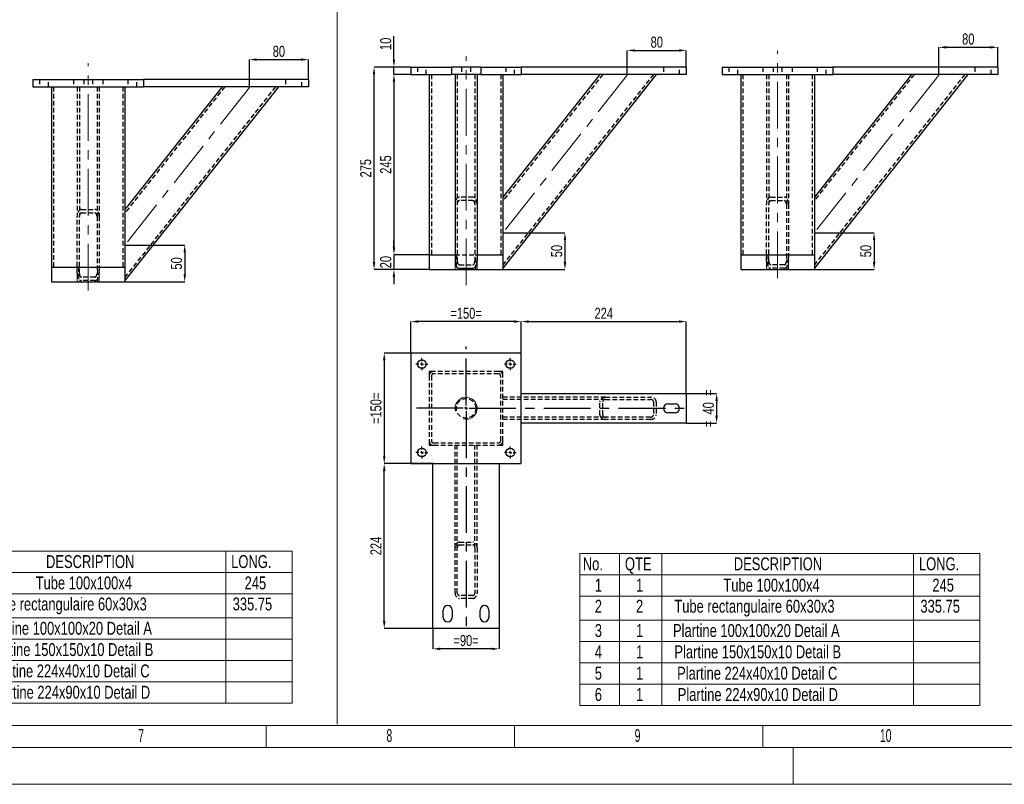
# Model space of a CAD drawing. Header units: millimetres. Extents: x 0 to 841, y 0 to 594.
# Tile 8 of 14: x 421 to 688, y 0 to 208. Entities that reach past the tile are written whole.
import ezdxf

# ---------------------------------------------------------------- set-up
doc = ezdxf.new("R2010")
doc.units = ezdxf.units.MM
doc.header["$PDSIZE"] = -1
doc.linetypes.add('CENTERX2', pattern=[20.32, 12.7, -2.54, 2.54, -2.54])
doc.linetypes.add('HIDDEN', pattern=[1.905, 1.27, -0.635])
for name, color, linetype in [('COTES', 1, 'Continuous'), ('NOTES', 6, 'Continuous'), ('TRAIT-MIXTES', 3, 'CENTERX2'), ('TRAIT-TIRET', 2, 'HIDDEN')]:
    doc.layers.add(name, color=color, linetype=linetype)
doc.layers.add('TRAIT-FORT', color=4, linetype='Continuous', lineweight=25)
doc.styles.add('SLDTEXTSTYLE0', font='TXT', dxfattribs={"width": 0.75})
doc.styles.add('SLDTEXTSTYLE1', font='TXT', dxfattribs={"width": 0.605})
doc.dimstyles.new('SLDDIMSTYLE0', dxfattribs={"dimtxt": 3, "dimasz": 2, "dimexe": 0, "dimexo": 0.0625, "dimgap": 0.75, "dimtad": 1, "dimlfac": 5, "dimrnd": 1e-09, "dimzin": 12, "dimdsep": 46, "dimtxsty": 'SLDTEXTSTYLE0', "dimsah": 1, "dimcen": 0.09, "dimadec": 0, "dimazin": 3, "dimtfac": 1, "dimtofl": 0, "dimtmove": 0, "dimatfit": 3, "dimfxl": 1, "dimfrac": 2, "dimtolj": 1, "dimtzin": 12, "dimarcsym": 0})
doc.dimstyles.new('SLDDIMSTYLE1', dxfattribs={"dimtxt": 3, "dimasz": 2, "dimexe": 0, "dimexo": 0.0625, "dimgap": 0.75, "dimtad": 1, "dimlfac": 5, "dimrnd": 1e-09, "dimzin": 12, "dimdsep": 46, "dimtxsty": 'SLDTEXTSTYLE0', "dimsah": 1, "dimcen": 0.09, "dimadec": 0, "dimazin": 3, "dimtfac": 1, "dimtmove": 0, "dimatfit": 0, "dimfxl": 1, "dimfrac": 2, "dimtolj": 1, "dimtzin": 12, "dimarcsym": 0})

# ---------------------------------------------------------------- blocks, each defined once
blk = doc.blocks.new('SW_TABLEANNOTATION_4')
at = {"color": 0, "linetype": 'Continuous', "lineweight": 18}
for p, q in [((0, 0), (0, -41.29)), ((108.68, 0), (0, 0)), ((10.8, 0), (10.8, -5.79)), ((22.36, 0), (22.36, -5.79)), ((90.65, 0), (90.65, -5.79)), ((108.68, -41.29), (108.68, 0)), ((0, -5.79), (108.68, -5.79)), ((10.8, -5.79), (10.8, -41.29)), ((22.36, -5.79), (22.36, -41.29)), ((90.65, -5.79), (90.65, -41.29)), ((0, -11.59), (108.68, -11.59)), ((0, -18.11), (108.68, -18.11)), ((0, -23.91), (108.68, -23.91)), ((0, -29.7), (108.68, -29.7)), ((0, -35.49), (108.68, -35.49)), ((0, -41.29), (108.68, -41.29))]:
    blk.add_line(p, q, dxfattribs=at)
at = {"color": 0, "linetype": 'Continuous', "lineweight": 18, "char_height": 3.5, "attachment_point": 1, "style": 'SLDTEXTSTYLE0'}
for s, insert in [('No.', (0.85, -1.09)), ('QTE', (12.3, -1.09)), ('DESCRIPTION', (41.86, -1.09)), ('LONG.', (92.15, -1.09)), ('1', (4.11, -6.88)), ('1', (15.29, -6.88)), ('Tube 100x100x4', (39.04, -6.88)), ('245', (95.79, -6.88)), ('2', (4.11, -12.6)), ('2', (15.29, -12.6)), ('Tube rectangulaire 60x30x3', (25.71, -12.6)), ('335.75', (92.55, -12.6)), ('3', (4.11, -19.2)), ('1', (15.29, -19.2)), ('Plartine 100x100x20 Detail A', (25.35, -19.2)), ('4', (4.11, -24.99)), ('1', (15.29, -24.99)), ('Plartine 150x150x10 Detail B', (25.73, -24.99)), ('5', (4.11, -30.79)), ('1', (15.29, -30.79)), ('Plartine 224x40x10 Detail C', (26.47, -30.79)), ('6', (4.11, -36.58)), ('1', (15.29, -36.58)), ('Plartine 224x90x10 Detail D', (26.63, -36.58))]:
    blk.add_mtext(s, dxfattribs=dict(at, insert=insert))
blk = doc.blocks.new('SW_TABLEANNOTATION_6')
at = {"color": 0, "linetype": 'Continuous', "lineweight": 18}
for p, q in [((0, 0), (0, -41.29)), ((108.68, 0), (0, 0)), ((10.8, 0), (10.8, -5.79)), ((22.36, 0), (22.36, -5.79)), ((90.65, 0), (90.65, -5.79)), ((108.68, -41.29), (108.68, 0)), ((0, -5.79), (108.68, -5.79)), ((10.8, -5.79), (10.8, -41.29)), ((22.36, -5.79), (22.36, -41.29)), ((90.65, -5.79), (90.65, -41.29)), ((0, -11.59), (108.68, -11.59)), ((0, -18.11), (108.68, -18.11)), ((0, -23.91), (108.68, -23.91)), ((0, -29.7), (108.68, -29.7)), ((0, -35.49), (108.68, -35.49)), ((0, -41.29), (108.68, -41.29))]:
    blk.add_line(p, q, dxfattribs=at)
at = {"color": 0, "linetype": 'Continuous', "lineweight": 18, "char_height": 3.5, "attachment_point": 1, "style": 'SLDTEXTSTYLE0'}
for s, insert in [('No.', (0.85, -1.09)), ('QTE', (12.3, -1.09)), ('DESCRIPTION', (41.86, -1.09)), ('LONG.', (92.15, -1.09)), ('1', (4.11, -6.88)), ('1', (15.29, -6.88)), ('Tube 100x100x4', (39.04, -6.88)), ('245', (95.79, -6.88)), ('2', (4.11, -12.6)), ('2', (15.29, -12.6)), ('Tube rectangulaire 60x30x3', (25.71, -12.6)), ('335.75', (92.55, -12.6)), ('3', (4.11, -19.2)), ('1', (15.29, -19.2)), ('Plartine 100x100x20 Detail A', (25.35, -19.2)), ('4', (4.11, -24.99)), ('1', (15.29, -24.99)), ('Plartine 150x150x10 Detail B', (25.73, -24.99)), ('5', (4.11, -30.79)), ('1', (15.29, -30.79)), ('Plartine 224x40x10 Detail C', (26.47, -30.79)), ('6', (4.11, -36.58)), ('1', (15.29, -36.58)), ('Plartine 224x90x10 Detail D', (26.63, -36.58))]:
    blk.add_mtext(s, dxfattribs=dict(at, insert=insert))
blk = doc.blocks.new('_D_65')
at = {"layer": 'COTES', "color": 0, "lineweight": -2, "transparency": 16777216}
for p, q in [((527.13, 117.08), (519.96, 117.08)), ((519.96, 115.08), (519.96, 89.08)), ((527.13, 87.08), (519.96, 87.08))]:
    blk.add_line(p, q, dxfattribs=at)
at = {"layer": 'COTES', "color": 0, "transparency": 16777216}
for points in [[(519.63, 115.08), (520.3, 115.08), (519.96, 117.08)], [(519.63, 89.08), (520.3, 89.08), (519.96, 87.08)]]:
    blk.add_solid(points, dxfattribs=at)
at = {"layer": 'Defpoints', "color": 0, "transparency": 16777216}
for p in [(527.19, 117.08), (519.96, 87.08), (527.19, 87.08)]:
    blk.add_point(p, dxfattribs=at)
at = {"layer": 'COTES', "color": 0, "transparency": 16777216, "insert": (516.21, 102.08), "char_height": 3, "attachment_point": 2, "rotation": 90, "style": 'SLDTEXTSTYLE0'}
blk.add_mtext('\\A1;=150=', dxfattribs=at)
blk = doc.blocks.new('_D_66')
at = {"layer": 'COTES', "color": 0, "lineweight": -2, "transparency": 16777216}
for p, q in [((533.13, 87.08), (519.96, 87.08)), ((519.96, 44.28), (519.96, 85.08)), ((533.13, 42.28), (519.96, 42.28))]:
    blk.add_line(p, q, dxfattribs=at)
at = {"layer": 'COTES', "color": 0, "transparency": 16777216}
for points in [[(519.63, 85.08), (520.3, 85.08), (519.96, 87.08)], [(519.63, 44.28), (520.3, 44.28), (519.96, 42.28)]]:
    blk.add_solid(points, dxfattribs=at)
at = {"layer": 'Defpoints', "color": 0, "transparency": 16777216}
for p in [(519.96, 87.08), (533.19, 87.08), (533.19, 42.28)]:
    blk.add_point(p, dxfattribs=at)
at = {"layer": 'COTES', "color": 0, "transparency": 16777216, "insert": (516.21, 64.68), "char_height": 3, "attachment_point": 2, "rotation": 90, "style": 'SLDTEXTSTYLE0'}
blk.add_mtext('\\A1;224', dxfattribs=at)
blk = doc.blocks.new('_D_67')
at = {"layer": 'COTES', "color": 0, "lineweight": -2, "transparency": 16777216}
for p, q in [((527.19, 117.14), (527.19, 125.64)), ((555.19, 125.64), (529.19, 125.64)), ((557.19, 117.14), (557.19, 125.64))]:
    blk.add_line(p, q, dxfattribs=at)
at = {"layer": 'COTES', "color": 0, "transparency": 16777216}
for points in [[(529.19, 125.98), (529.19, 125.31), (527.19, 125.64)], [(555.19, 125.98), (555.19, 125.31), (557.19, 125.64)]]:
    blk.add_solid(points, dxfattribs=at)
at = {"layer": 'Defpoints', "color": 0, "transparency": 16777216}
for p in [(527.19, 125.64), (527.19, 117.08), (557.19, 117.08)]:
    blk.add_point(p, dxfattribs=at)
at = {"layer": 'COTES', "color": 0, "transparency": 16777216, "insert": (542.19, 129.39), "char_height": 3, "attachment_point": 2, "style": 'SLDTEXTSTYLE0'}
blk.add_mtext('\\A1;=150=', dxfattribs=at)
blk = doc.blocks.new('_D_68')
at = {"layer": 'COTES', "color": 0, "lineweight": -2, "transparency": 16777216}
for p, q in [((557.19, 106.14), (557.19, 125.64)), ((559.19, 125.64), (599.99, 125.64)), ((601.99, 106.14), (601.99, 125.64))]:
    blk.add_line(p, q, dxfattribs=at)
at = {"layer": 'COTES', "color": 0, "transparency": 16777216}
for points in [[(559.19, 125.98), (559.19, 125.31), (557.19, 125.64)], [(599.99, 125.98), (599.99, 125.31), (601.99, 125.64)]]:
    blk.add_solid(points, dxfattribs=at)
at = {"layer": 'Defpoints', "color": 0, "transparency": 16777216}
for p in [(601.99, 125.64), (557.19, 106.08), (601.99, 106.08)]:
    blk.add_point(p, dxfattribs=at)
at = {"layer": 'COTES', "color": 0, "transparency": 16777216, "insert": (579.59, 129.39), "char_height": 3, "attachment_point": 2, "style": 'SLDTEXTSTYLE0'}
blk.add_mtext('\\A1;224', dxfattribs=at)
blk = doc.blocks.new('_D_69')
at = {"layer": 'COTES', "color": 0, "lineweight": -2, "transparency": 16777216}
for p, q in [((602.05, 106.08), (610.24, 106.08)), ((610.24, 104.08), (610.24, 100.08)), ((602.05, 98.08), (610.24, 98.08))]:
    blk.add_line(p, q, dxfattribs=at)
at = {"layer": 'COTES', "color": 0, "transparency": 16777216}
for points in [[(609.91, 104.08), (610.58, 104.08), (610.24, 106.08)], [(609.91, 100.08), (610.58, 100.08), (610.24, 98.08)]]:
    blk.add_solid(points, dxfattribs=at)
at = {"layer": 'Defpoints', "color": 0, "transparency": 16777216}
for p in [(601.99, 106.08), (601.99, 98.08), (610.24, 98.08)]:
    blk.add_point(p, dxfattribs=at)
at = {"layer": 'COTES', "color": 0, "transparency": 16777216, "insert": (606.49, 102.08), "char_height": 3, "attachment_point": 2, "rotation": 90, "style": 'SLDTEXTSTYLE0'}
blk.add_mtext('\\A1;=  40  =', dxfattribs=at)
blk = doc.blocks.new('_D_70')
at = {"layer": 'COTES', "color": 0, "lineweight": -2, "transparency": 16777216}
for p, q in [((533.19, 42.22), (533.19, 36.74)), ((551.19, 42.22), (551.19, 36.74)), ((549.19, 36.74), (535.19, 36.74))]:
    blk.add_line(p, q, dxfattribs=at)
at = {"layer": 'COTES', "color": 0, "transparency": 16777216}
for points in [[(535.19, 37.07), (535.19, 36.4), (533.19, 36.74)], [(549.19, 37.07), (549.19, 36.4), (551.19, 36.74)]]:
    blk.add_solid(points, dxfattribs=at)
at = {"layer": 'Defpoints', "color": 0, "transparency": 16777216}
for p in [(533.19, 42.28), (551.19, 42.28), (533.19, 36.74)]:
    blk.add_point(p, dxfattribs=at)
at = {"layer": 'COTES', "color": 0, "transparency": 16777216, "insert": (542.19, 40.49), "char_height": 3, "attachment_point": 2, "style": 'SLDTEXTSTYLE0'}
blk.add_mtext('\\A1;=90=', dxfattribs=at)
blk = doc.blocks.new('SW_CENTERMARKSYMBOL_67')
at = {"layer": 'TRAIT-MIXTES', "color": 0}
for p, q in [((0, 0.8), (0, 16.81)), ((-0.8, 0), (-15.51, 0)), ((0, 0), (-0.4, 0)), ((0, 0), (0, 0.4)), ((0, 0), (0, -0.4)), ((0, 0), (0.4, 0)), ((0.8, 0), (60.91, 0)), ((0, -0.8), (0, -61.98))]:
    blk.add_line(p, q, dxfattribs=at)
blk = doc.blocks.new('SW_CENTERMARKSYMBOL_68')
at = {"layer": 'TRAIT-MIXTES', "color": 0}
for p, q in [((-0.8, 0), (-1.6, 0)), ((0, 0), (-0.4, 0)), ((0, 0.8), (0, 1.6)), ((0, 0), (0, 0.4)), ((0, 0), (0, -0.4)), ((0, 0), (0.4, 0)), ((0.8, 0), (1.6, 0)), ((0, -0.8), (0, -1.6))]:
    blk.add_line(p, q, dxfattribs=at)
blk = doc.blocks.new('SW_CENTERMARKSYMBOL_69')
at = {"layer": 'TRAIT-MIXTES', "color": 0}
for p, q in [((-0.8, 0), (-1.6, 0)), ((0, 0), (-0.4, 0)), ((0, 0.8), (0, 1.6)), ((0, 0), (0, 0.4)), ((0, 0), (0, -0.4)), ((0, 0), (0.4, 0)), ((0.8, 0), (1.6, 0)), ((0, -0.8), (0, -1.6))]:
    blk.add_line(p, q, dxfattribs=at)
blk = doc.blocks.new('SW_CENTERMARKSYMBOL_70')
at = {"layer": 'TRAIT-MIXTES', "color": 0}
for p, q in [((-0.8, 0), (-1.6, 0)), ((0, 0), (-0.4, 0)), ((0, 0.8), (0, 1.6)), ((0, 0), (0, 0.4)), ((0, 0), (0, -0.4)), ((0, 0), (0.4, 0)), ((0.8, 0), (1.6, 0)), ((0, -0.8), (0, -1.6))]:
    blk.add_line(p, q, dxfattribs=at)
blk = doc.blocks.new('SW_CENTERMARKSYMBOL_71')
at = {"layer": 'TRAIT-MIXTES', "color": 0}
for p, q in [((-0.8, 0), (-1.6, 0)), ((0, 0), (-0.4, 0)), ((0, 0.8), (0, 1.6)), ((0, 0), (0, 0.4)), ((0, 0), (0, -0.4)), ((0, 0), (0.4, 0)), ((0.8, 0), (1.6, 0)), ((0, -0.8), (0, -1.6))]:
    blk.add_line(p, q, dxfattribs=at)
blk = doc.blocks.new('_D_106')
at = {"layer": 'COTES', "color": 0, "lineweight": -2, "transparency": 16777216}
for p, q in [((449.62, 146.44), (465.78, 146.44)), ((465.78, 144.44), (465.78, 138.44)), ((449.62, 136.44), (465.78, 136.44))]:
    blk.add_line(p, q, dxfattribs=at)
at = {"layer": 'COTES', "color": 0, "transparency": 16777216}
for points in [[(465.45, 144.44), (466.11, 144.44), (465.78, 146.44)], [(465.45, 138.44), (466.11, 138.44), (465.78, 136.44)]]:
    blk.add_solid(points, dxfattribs=at)
at = {"layer": 'Defpoints', "color": 0, "transparency": 16777216}
for p in [(449.55, 146.44), (449.55, 136.44), (465.78, 136.44)]:
    blk.add_point(p, dxfattribs=at)
at = {"layer": 'COTES', "color": 0, "transparency": 16777216, "insert": (462.03, 141.44), "char_height": 3, "attachment_point": 2, "rotation": 90, "style": 'SLDTEXTSTYLE0'}
blk.add_mtext('\\A1;50', dxfattribs=at)
blk = doc.blocks.new('_D_107')
at = {"layer": 'COTES', "color": 0, "lineweight": -2, "transparency": 16777216}
for p, q in [((483.35, 189.25), (483.35, 196.8)), ((485.35, 196.8), (497.35, 196.8)), ((499.35, 191.5), (499.35, 196.8))]:
    blk.add_line(p, q, dxfattribs=at)
at = {"layer": 'COTES', "color": 0, "transparency": 16777216}
for points in [[(485.35, 197.13), (485.35, 196.47), (483.35, 196.8)], [(497.35, 197.13), (497.35, 196.47), (499.35, 196.8)]]:
    blk.add_solid(points, dxfattribs=at)
at = {"layer": 'Defpoints', "color": 0, "transparency": 16777216}
for p in [(499.35, 196.8), (499.35, 191.44), (483.35, 189.19)]:
    blk.add_point(p, dxfattribs=at)
at = {"layer": 'COTES', "color": 0, "transparency": 16777216, "insert": (491.35, 200.55), "char_height": 3, "attachment_point": 2, "style": 'SLDTEXTSTYLE0'}
blk.add_mtext('\\A1;80', dxfattribs=at)
blk = doc.blocks.new('_D_108')
at = {"layer": 'COTES', "color": 0, "lineweight": -2, "transparency": 16777216}
for p, q in [((552.25, 149.79), (569.05, 149.79)), ((569.05, 147.79), (569.05, 141.79)), ((552.25, 139.79), (569.05, 139.79))]:
    blk.add_line(p, q, dxfattribs=at)
at = {"layer": 'COTES', "color": 0, "transparency": 16777216}
for points in [[(568.71, 147.79), (569.38, 147.79), (569.05, 149.79)], [(568.71, 141.79), (569.38, 141.79), (569.05, 139.79)]]:
    blk.add_solid(points, dxfattribs=at)
at = {"layer": 'Defpoints', "color": 0, "transparency": 16777216}
for p in [(552.19, 149.79), (552.19, 139.79), (569.05, 139.79)]:
    blk.add_point(p, dxfattribs=at)
at = {"layer": 'COTES', "color": 0, "transparency": 16777216, "insert": (565.3, 144.79), "char_height": 3, "attachment_point": 2, "rotation": 90, "style": 'SLDTEXTSTYLE0'}
blk.add_mtext('\\A1;50', dxfattribs=at)
blk = doc.blocks.new('_D_109')
at = {"layer": 'COTES', "color": 0, "lineweight": -2, "transparency": 16777216}
for p, q in [((585.99, 192.6), (585.99, 199.3)), ((587.99, 199.3), (599.99, 199.3)), ((601.99, 194.85), (601.99, 199.3))]:
    blk.add_line(p, q, dxfattribs=at)
at = {"layer": 'COTES', "color": 0, "transparency": 16777216}
for points in [[(587.99, 199.63), (587.99, 198.97), (585.99, 199.3)], [(599.99, 199.63), (599.99, 198.97), (601.99, 199.3)]]:
    blk.add_solid(points, dxfattribs=at)
at = {"layer": 'Defpoints', "color": 0, "transparency": 16777216}
for p in [(601.99, 199.3), (601.99, 194.79), (585.99, 192.54)]:
    blk.add_point(p, dxfattribs=at)
at = {"layer": 'COTES', "color": 0, "transparency": 16777216, "insert": (593.99, 203.05), "char_height": 3, "attachment_point": 2, "style": 'SLDTEXTSTYLE0'}
blk.add_mtext('\\A1;80', dxfattribs=at)
blk = doc.blocks.new('_D_110')
at = {"layer": 'COTES', "color": 0, "lineweight": -2, "transparency": 16777216}
for p, q in [((527.13, 194.79), (517.19, 194.79)), ((517.19, 141.79), (517.19, 192.79)), ((532.13, 139.79), (517.19, 139.79))]:
    blk.add_line(p, q, dxfattribs=at)
at = {"layer": 'COTES', "color": 0, "transparency": 16777216}
for points in [[(516.86, 192.79), (517.52, 192.79), (517.19, 194.79)], [(516.86, 141.79), (517.52, 141.79), (517.19, 139.79)]]:
    blk.add_solid(points, dxfattribs=at)
at = {"layer": 'Defpoints', "color": 0, "transparency": 16777216}
for p in [(517.19, 194.79), (527.19, 194.79), (532.19, 139.79)]:
    blk.add_point(p, dxfattribs=at)
at = {"layer": 'COTES', "color": 0, "transparency": 16777216, "insert": (513.44, 167.29), "char_height": 3, "attachment_point": 2, "rotation": 90, "style": 'SLDTEXTSTYLE0'}
blk.add_mtext('\\A1;275', dxfattribs=at)
blk = doc.blocks.new('_D_111')
at = {"layer": 'COTES', "color": 0, "lineweight": -2, "transparency": 16777216}
for p, q in [((522.6, 145.79), (522.6, 147.79)), ((532.13, 143.79), (522.6, 143.79)), ((522.6, 143.79), (522.6, 139.79)), ((532.13, 139.79), (522.6, 139.79)), ((522.6, 137.79), (522.6, 135.79))]:
    blk.add_line(p, q, dxfattribs=at)
at = {"layer": 'COTES', "color": 0, "transparency": 16777216}
for points in [[(522.27, 145.79), (522.93, 145.79), (522.6, 143.79)], [(522.27, 137.79), (522.93, 137.79), (522.6, 139.79)]]:
    blk.add_solid(points, dxfattribs=at)
at = {"layer": 'Defpoints', "color": 0, "transparency": 16777216}
for p in [(532.19, 143.79), (522.6, 139.79), (532.19, 139.79)]:
    blk.add_point(p, dxfattribs=at)
at = {"layer": 'COTES', "color": 0, "transparency": 16777216, "insert": (518.85, 141.79), "char_height": 3, "attachment_point": 2, "rotation": 90, "style": 'SLDTEXTSTYLE0'}
blk.add_mtext('\\A1;20', dxfattribs=at)
blk = doc.blocks.new('_D_112')
at = {"layer": 'COTES', "color": 0, "lineweight": -2, "transparency": 16777216}
for p, q in [((527.13, 192.79), (522.6, 192.79)), ((522.6, 190.79), (522.6, 145.79)), ((532.13, 143.79), (522.6, 143.79))]:
    blk.add_line(p, q, dxfattribs=at)
at = {"layer": 'COTES', "color": 0, "transparency": 16777216}
for points in [[(522.27, 190.79), (522.93, 190.79), (522.6, 192.79)], [(522.27, 145.79), (522.93, 145.79), (522.6, 143.79)]]:
    blk.add_solid(points, dxfattribs=at)
at = {"layer": 'Defpoints', "color": 0, "transparency": 16777216}
for p in [(527.19, 192.79), (522.6, 143.79), (532.19, 143.79)]:
    blk.add_point(p, dxfattribs=at)
at = {"layer": 'COTES', "color": 0, "transparency": 16777216, "insert": (518.85, 168.29), "char_height": 3, "attachment_point": 2, "rotation": 90, "style": 'SLDTEXTSTYLE0'}
blk.add_mtext('\\A1;245', dxfattribs=at)
blk = doc.blocks.new('_D_113')
at = {"layer": 'COTES', "color": 0, "lineweight": -2, "transparency": 16777216}
for p, q in [((522.6, 196.79), (522.6, 203.15)), ((527.13, 194.79), (522.6, 194.79)), ((522.6, 192.79), (522.6, 194.79)), ((527.13, 192.79), (522.6, 192.79)), ((522.6, 190.79), (522.6, 188.79))]:
    blk.add_line(p, q, dxfattribs=at)
at = {"layer": 'COTES', "color": 0, "transparency": 16777216}
for points in [[(522.27, 196.79), (522.93, 196.79), (522.6, 194.79)], [(522.27, 190.79), (522.93, 190.79), (522.6, 192.79)]]:
    blk.add_solid(points, dxfattribs=at)
at = {"layer": 'Defpoints', "color": 0, "transparency": 16777216}
for p in [(522.6, 192.79), (527.19, 194.79), (527.19, 192.79)]:
    blk.add_point(p, dxfattribs=at)
at = {"layer": 'COTES', "color": 0, "transparency": 16777216, "insert": (518.85, 201.08), "char_height": 3, "attachment_point": 2, "rotation": 90, "style": 'SLDTEXTSTYLE0'}
blk.add_mtext('\\A1;10', dxfattribs=at)
blk = doc.blocks.new('_D_114')
at = {"layer": 'COTES', "color": 0, "lineweight": -2, "transparency": 16777216}
for p, q in [((636.85, 149.79), (653.01, 149.79)), ((653.01, 147.79), (653.01, 141.79)), ((636.85, 139.79), (653.01, 139.79))]:
    blk.add_line(p, q, dxfattribs=at)
at = {"layer": 'COTES', "color": 0, "transparency": 16777216}
for points in [[(652.68, 147.79), (653.34, 147.79), (653.01, 149.79)], [(652.68, 141.79), (653.34, 141.79), (653.01, 139.79)]]:
    blk.add_solid(points, dxfattribs=at)
at = {"layer": 'Defpoints', "color": 0, "transparency": 16777216}
for p in [(636.79, 149.79), (636.79, 139.79), (653.01, 139.79)]:
    blk.add_point(p, dxfattribs=at)
at = {"layer": 'COTES', "color": 0, "transparency": 16777216, "insert": (649.26, 144.79), "char_height": 3, "attachment_point": 2, "rotation": 90, "style": 'SLDTEXTSTYLE0'}
blk.add_mtext('\\A1;50', dxfattribs=at)
blk = doc.blocks.new('_D_115')
at = {"layer": 'COTES', "color": 0, "lineweight": -2, "transparency": 16777216}
for p, q in [((670.59, 192.6), (670.59, 200.15)), ((672.59, 200.15), (684.59, 200.15)), ((686.59, 194.85), (686.59, 200.15))]:
    blk.add_line(p, q, dxfattribs=at)
at = {"layer": 'COTES', "color": 0, "transparency": 16777216}
for points in [[(672.59, 200.48), (672.59, 199.81), (670.59, 200.15)], [(684.59, 200.48), (684.59, 199.81), (686.59, 200.15)]]:
    blk.add_solid(points, dxfattribs=at)
at = {"layer": 'Defpoints', "color": 0, "transparency": 16777216}
for p in [(686.59, 200.15), (686.59, 194.79), (670.59, 192.54)]:
    blk.add_point(p, dxfattribs=at)
at = {"layer": 'COTES', "color": 0, "transparency": 16777216, "insert": (678.59, 203.9), "char_height": 3, "attachment_point": 2, "style": 'SLDTEXTSTYLE0'}
blk.add_mtext('\\A1;80', dxfattribs=at)

msp = doc.modelspace()

# ---------------------------------------------------------------- linework, layer by layer
at = {"lineweight": 18}
for p, q in [((507.181, 312.1982), (507.181, 16.2394)), ((539.1895, 143.7881), (539.1895, 139.7881)), ((545.1895, 143.7881), (545.1895, 139.7881)), ((623.7854, 143.7881), (623.7854, 139.7881)), ((629.7854, 143.7881), (629.7854, 139.7881)), ((436.5547, 140.4405), (436.5547, 136.4405)), ((442.5547, 140.4405), (442.5547, 136.4405)), ((16.001, 15.9431), (825.001, 15.9431)), ((469.001, 15.9431), (291.001, 15.9431)), ((647.001, 15.9431), (469.001, 15.9431)), ((487.9179, 9.9431), (487.9179, 15.9431)), ((555.3346, 9.9431), (555.3346, 15.9431)), ((622.7513, 9.9431), (622.7513, 15.9431)), ((831.001, 9.9431), (10.001, 9.9431)), ((631.001, -0.0569), (631.001, 9.9431)), ((841.001, -0.0569), (0.001, -0.0569))]:
    msp.add_line(p, q, dxfattribs=at)
msp.add_arc((542.1895, 102.0802), 3, 255, 195, dxfattribs=at)
at = {"layer": 'TRAIT-FORT', "lineweight": 25}
for p, q in [((527.1895, 194.7881), (527.1895, 192.7881)), ((527.1895, 194.7881), (538.1895, 194.7881)), ((527.1895, 192.7881), (538.1895, 192.7881)), ((532.1895, 192.7881), (532.1895, 143.7881)), ((538.1895, 194.7881), (538.1895, 192.7881)), ((546.1895, 194.7881), (538.1895, 194.7881)), ((546.1895, 192.7881), (538.1895, 192.7881)), ((539.1895, 192.7881), (539.1895, 142.0491)), ((545.1895, 192.7881), (545.1895, 142.0491)), ((546.1895, 194.7881), (557.1895, 194.7881)), ((546.1895, 194.7881), (546.1895, 192.7881)), ((546.1895, 192.7881), (557.1895, 192.7881)), ((552.1895, 192.7881), (552.1895, 143.7881)), ((593.8385, 192.7881), (552.1895, 140.1144)), ((578.5405, 192.7881), (552.1895, 159.4618)), ((557.1895, 194.7881), (557.1895, 192.7881)), ((601.9895, 194.7881), (557.1895, 194.7881)), ((601.9895, 192.7881), (557.1895, 192.7881)), ((601.9895, 194.7881), (601.9895, 192.7881)), ((611.7854, 194.7881), (611.7854, 192.7881)), ((611.7854, 194.7881), (641.7854, 194.7881)), ((611.7854, 192.7881), (641.7854, 192.7881)), ((616.7854, 192.7881), (616.7854, 143.7881)), ((636.7854, 192.7881), (636.7854, 143.7881)), ((663.1364, 192.7881), (636.7854, 159.4618)), ((678.4344, 192.7881), (636.7854, 140.1144)), ((641.7854, 194.7881), (641.7854, 192.7881)), ((686.5854, 194.7881), (641.7854, 194.7881)), ((686.5854, 192.7881), (641.7854, 192.7881)), ((686.5854, 194.7881), (686.5854, 192.7881)), ((424.5547, 191.4405), (424.5547, 189.4405)), ((424.5547, 191.4405), (454.5547, 191.4405)), ((454.5547, 191.4405), (454.5547, 189.4405)), ((499.3547, 191.4405), (454.5547, 191.4405)), ((499.3547, 191.4405), (499.3547, 189.4405)), ((424.5547, 189.4405), (454.5547, 189.4405)), ((429.5547, 189.4405), (429.5547, 140.4405)), ((449.5547, 189.4405), (449.5547, 140.4405)), ((475.9057, 189.4405), (449.5547, 156.1142)), ((491.2037, 189.4405), (449.5547, 136.7667)), ((499.3547, 189.4405), (454.5547, 189.4405)), ((532.1895, 143.7881), (532.1895, 139.7881)), ((532.1895, 143.7881), (539.1895, 143.7881)), ((533.3895, 143.7881), (539.1895, 143.7881)), ((545.1895, 143.7881), (552.1895, 143.7881)), ((545.1895, 143.7881), (550.9895, 143.7881)), ((552.1895, 143.7881), (552.1895, 139.7881)), ((616.7854, 143.7881), (636.7854, 143.7881)), ((616.7854, 143.7881), (616.7854, 139.7881)), ((617.9854, 143.7881), (635.5854, 143.7881)), ((636.7854, 143.7881), (636.7854, 139.7881)), ((429.5547, 140.4405), (449.5547, 140.4405)), ((429.5547, 140.4405), (429.5547, 136.4405)), ((430.7547, 140.4405), (448.3547, 140.4405)), ((449.5547, 140.4405), (449.5547, 136.4405)), ((532.1895, 139.7881), (552.1895, 139.7881)), ((540.3895, 140.1144), (543.9895, 140.1144)), ((616.7854, 139.7881), (636.7854, 139.7881)), ((429.5547, 136.4405), (449.5547, 136.4405)), ((527.1895, 117.0802), (527.1895, 87.0802)), ((557.1895, 117.0802), (527.1895, 117.0802)), ((557.1895, 87.0802), (557.1895, 117.0802)), ((557.1895, 98.0802), (557.1895, 106.0802)), ((557.1895, 106.0802), (601.9895, 106.0802)), ((601.9895, 106.0802), (601.9895, 98.0802)), ((596.9895, 103.2802), (598.9895, 103.2802)), ((598.9895, 100.8802), (596.9895, 100.8802)), ((601.9895, 98.0802), (557.1895, 98.0802)), ((527.1895, 87.0802), (557.1895, 87.0802)), ((533.1895, 42.2802), (533.1895, 87.0802)), ((533.1895, 87.0802), (551.1895, 87.0802)), ((551.1895, 87.0802), (551.1895, 42.2802)), ((535.9895, 45.2802), (535.9895, 47.2802)), ((538.3895, 47.2802), (538.3895, 45.2802)), ((545.9895, 45.2802), (545.9895, 47.2802)), ((548.3895, 47.2802), (548.3895, 45.2802)), ((551.1895, 42.2802), (533.1895, 42.2802))]:
    msp.add_line(p, q, dxfattribs=at)
for centre in [(530.1895, 114.0802), (554.1895, 114.0802), (530.1895, 90.0802), (554.1895, 90.0802)]:
    msp.add_circle(centre, 1.2, dxfattribs=at)
for centre, start, end in [((596.9895, 102.0802), 90, 270), ((598.9895, 102.0802), 270, 90), ((537.1895, 47.2802), 360, 180), ((547.1895, 47.2802), 0, 180), ((537.1895, 45.2802), 180, 360), ((547.1895, 45.2802), 180, 0)]:
    msp.add_arc(centre, 1.2, start, end, dxfattribs=at)
for centre, start_param, end_param in [((540.3895, 142.0491), 4.71238898, 6.28318531), ((543.9895, 142.0491), 0, 1.57079633)]:
    msp.add_ellipse(centre, major_axis=(0, -1.9347), ratio=0.62023558, start_param=start_param, end_param=end_param, dxfattribs=at)
at = {"layer": 'TRAIT-MIXTES', "lineweight": 18}
for p, q in [((626.7854, 137.4338), (626.7854, 199.1573)), ((439.5547, 134.0861), (439.5547, 195.8097)), ((542.1895, 135.4949), (542.1895, 197.7425)), ((585.9895, 192.5352), (552.1895, 149.7881)), ((670.5854, 192.5352), (636.7854, 149.7881)), ((483.3547, 189.1875), (449.5547, 146.4405))]:
    msp.add_line(p, q, dxfattribs=at)
at = {"layer": 'TRAIT-TIRET'}
for p, q in [((528.9895, 194.7881), (528.9895, 192.7881)), ((531.3895, 192.7881), (531.3895, 194.7881)), ((532.7895, 192.7881), (532.7895, 143.7881)), ((539.7895, 192.7881), (539.7895, 142.0491)), ((540.9895, 194.7881), (540.9895, 192.7881)), ((543.3895, 194.7881), (543.3895, 192.7881)), ((544.5895, 192.7881), (544.5895, 142.0491)), ((551.5895, 192.7881), (551.5895, 143.7881)), ((593.0736, 192.7881), (552.1895, 141.0817)), ((579.3054, 192.7881), (552.1895, 158.4945)), ((552.9895, 194.7881), (552.9895, 192.7881)), ((555.3895, 192.7881), (555.3895, 194.7881)), ((595.7895, 194.7881), (595.7895, 192.7881)), ((600.1895, 192.7881), (600.1895, 194.7881)), ((613.5854, 194.7881), (613.5854, 192.7881)), ((615.9854, 192.7881), (615.9854, 194.7881)), ((617.3854, 192.7881), (617.3854, 143.7881)), ((622.7854, 194.7881), (622.7854, 192.7881)), ((623.7854, 192.7881), (623.7854, 157.5271)), ((624.3854, 192.7881), (624.3854, 157.5271)), ((625.5854, 194.7881), (625.5854, 192.7881)), ((627.9854, 194.7881), (627.9854, 192.7881)), ((629.1854, 192.7881), (629.1854, 157.5271)), ((629.7854, 192.7881), (629.7854, 157.5271)), ((630.7854, 194.7881), (630.7854, 192.7881)), ((636.1854, 192.7881), (636.1854, 143.7881)), ((663.9013, 192.7881), (636.7854, 158.4945)), ((677.6695, 192.7881), (636.7854, 141.0817)), ((637.5854, 194.7881), (637.5854, 192.7881)), ((639.9854, 192.7881), (639.9854, 194.7881)), ((680.3854, 194.7881), (680.3854, 192.7881)), ((684.7854, 192.7881), (684.7854, 194.7881)), ((426.3547, 191.4405), (426.3547, 189.4405)), ((428.7547, 189.4405), (428.7547, 191.4405)), ((435.5547, 191.4405), (435.5547, 189.4405)), ((438.3547, 191.4405), (438.3547, 189.4405)), ((440.7547, 191.4405), (440.7547, 189.4405)), ((443.5547, 191.4405), (443.5547, 189.4405)), ((450.3547, 191.4405), (450.3547, 189.4405)), ((452.7547, 189.4405), (452.7547, 191.4405)), ((493.1547, 191.4405), (493.1547, 189.4405)), ((497.5547, 189.4405), (497.5547, 191.4405)), ((430.1547, 189.4405), (430.1547, 140.4405)), ((436.5547, 189.4405), (436.5547, 154.1795)), ((437.1547, 189.4405), (437.1547, 154.1795)), ((441.9547, 189.4405), (441.9547, 154.1795)), ((442.5547, 189.4405), (442.5547, 154.1795)), ((448.9547, 189.4405), (448.9547, 140.4405)), ((476.6706, 189.4405), (449.5547, 155.1468)), ((490.4388, 189.4405), (449.5547, 137.7341)), ((543.9895, 159.4618), (540.3895, 159.4618)), ((543.9895, 158.4945), (540.3895, 158.4945)), ((624.9854, 159.4618), (628.5854, 159.4618)), ((624.9854, 158.4945), (628.5854, 158.4945)), ((437.7547, 156.1142), (441.3547, 156.1142)), ((437.7547, 155.1468), (441.3547, 155.1468)), ((623.7854, 142.0491), (623.7854, 157.5271)), ((624.3854, 142.0491), (624.3854, 157.5271)), ((629.1854, 157.5271), (629.1854, 142.0491)), ((629.7854, 157.5271), (629.7854, 142.0491)), ((436.5547, 138.7015), (436.5547, 154.1795)), ((437.1547, 138.7015), (437.1547, 154.1795)), ((441.9547, 154.1795), (441.9547, 138.7015)), ((442.5547, 154.1795), (442.5547, 138.7015)), ((539.1895, 143.7881), (545.1895, 143.7881)), ((539.5395, 143.7881), (539.5395, 139.7881)), ((544.8395, 139.7881), (544.8395, 143.7881)), ((624.1354, 143.7881), (624.1354, 139.7881)), ((629.4354, 139.7881), (629.4354, 143.7881)), ((436.9047, 140.4405), (436.9047, 136.4405)), ((442.2047, 136.4405), (442.2047, 140.4405)), ((540.3895, 141.0817), (543.9895, 141.0817)), ((628.5854, 141.0817), (624.9854, 141.0817)), ((628.5854, 140.1144), (624.9854, 140.1144)), ((441.3547, 137.7341), (437.7547, 137.7341)), ((441.3547, 136.7667), (437.7547, 136.7667)), ((532.1895, 112.0802), (532.1895, 110.8802)), ((533.3895, 112.0802), (532.1895, 112.0802)), ((532.1895, 110.8802), (532.1895, 93.2802)), ((532.7895, 110.8802), (532.7895, 93.2802)), ((550.9895, 112.0802), (533.3895, 112.0802)), ((550.9895, 111.4802), (533.3895, 111.4802)), ((552.1895, 112.0802), (550.9895, 112.0802)), ((551.5895, 93.2802), (551.5895, 110.8802)), ((552.1895, 110.8802), (552.1895, 112.0802)), ((552.1895, 93.2802), (552.1895, 110.8802)), ((580.0703, 105.0802), (552.1895, 105.0802)), ((580.0703, 104.4802), (552.1895, 104.4802)), ((580.0703, 105.0802), (592.3087, 105.0802)), ((580.0703, 104.4802), (592.3087, 104.4802)), ((578.5405, 100.2802), (578.5405, 103.8802)), ((579.3054, 100.2802), (579.3054, 103.8802)), ((593.0736, 103.8802), (593.0736, 100.2802)), ((593.8385, 103.8802), (593.8385, 100.2802)), ((580.0703, 99.6802), (552.1895, 99.6802)), ((580.0703, 99.0802), (552.1895, 99.0802)), ((592.3087, 99.6802), (580.0703, 99.6802)), ((592.3087, 99.0802), (580.0703, 99.0802)), ((532.1895, 93.2802), (532.1895, 92.0802)), ((532.1895, 92.0802), (533.3895, 92.0802)), ((533.3895, 92.6802), (550.9895, 92.6802)), ((533.3895, 92.0802), (550.9895, 92.0802)), ((539.1895, 64.1994), (539.1895, 92.0802)), ((539.7895, 64.1994), (539.7895, 92.0802)), ((544.5895, 64.1994), (544.5895, 92.0802)), ((545.1895, 64.1994), (545.1895, 92.0802)), ((550.9895, 92.0802), (552.1895, 92.0802)), ((552.1895, 92.0802), (552.1895, 93.2802)), ((539.1895, 51.961), (539.1895, 64.1994)), ((539.7895, 51.961), (539.7895, 64.1994)), ((540.3895, 65.7292), (543.9895, 65.7292)), ((540.3895, 64.9643), (543.9895, 64.9643)), ((544.5895, 64.1994), (544.5895, 51.961)), ((545.1895, 64.1994), (545.1895, 51.961)), ((543.9895, 51.1961), (540.3895, 51.1961)), ((543.9895, 50.4312), (540.3895, 50.4312))]:
    msp.add_line(p, q, dxfattribs=at)
msp.add_circle((542.1895, 102.0802), 2.65, dxfattribs=at)
for centre, radius, start, end in [((533.3895, 110.8802), 1.2, 90, 180), ((533.3895, 110.8802), 0.6, 90, 180), ((550.9895, 110.8802), 1.2, 0, 90), ((550.9895, 110.8802), 0.6, 0, 90), ((533.3895, 93.2802), 1.2, 180, 270), ((533.3895, 93.2802), 0.6, 180, 270), ((550.9895, 93.2802), 0.6, 270, 0), ((550.9895, 93.2802), 1.2, 270, 0)]:
    msp.add_arc(centre, radius, start, end, dxfattribs=at)
for centre, major_axis, ratio, start_param, end_param in [((540.3895, 157.5271), (0, -1.9347), 0.62023558, 3.14159265, 4.71238898), ((540.3895, 157.5271), (0, -0.9674), 0.62023558, 3.14159265, 4.71238898), ((543.9895, 157.5271), (0, -1.9347), 0.62023558, 1.57079633, 3.14159265), ((543.9895, 157.5271), (0, -0.9674), 0.62023558, 1.57079633, 3.14159265), ((624.9854, 157.5271), (0, -1.9347), 0.62023558, 3.14159265, 4.71238898), ((624.9854, 157.5271), (0, -0.9674), 0.62023558, 3.14159265, 4.71238898), ((628.5854, 157.5271), (0, -1.9347), 0.62023558, 1.57079633, 3.14159265), ((628.5854, 157.5271), (0, -0.9674), 0.62023558, 1.57079633, 3.14159265), ((437.7547, 154.1795), (0, -1.9347), 0.62023558, 3.14159265, 4.71238898), ((437.7547, 154.1795), (0, -0.9674), 0.62023558, 3.14159265, 4.71238898), ((441.3547, 154.1795), (0, -1.9347), 0.62023558, 1.57079633, 3.14159265), ((441.3547, 154.1795), (0, -0.9674), 0.62023558, 1.57079633, 3.14159265), ((540.3895, 142.0491), (0, -0.9674), 0.62023558, 4.71238898, 6.28318531), ((543.9895, 142.0491), (0, -0.9674), 0.62023558, 0, 1.57079633), ((624.9854, 142.0491), (0, -1.9347), 0.62023558, 4.71238898, 6.28318531), ((624.9854, 142.0491), (0, -0.9674), 0.62023558, 4.71238898, 6.28318531), ((628.5854, 142.0491), (0, -1.9347), 0.62023558, 0, 1.57079633), ((628.5854, 142.0491), (0, -0.9674), 0.62023558, 0, 1.57079633), ((437.7547, 138.7015), (0, -1.9347), 0.62023558, 4.71238898, 6.28318531), ((437.7547, 138.7015), (0, -0.9674), 0.62023558, 4.71238898, 6.28318531), ((441.3547, 138.7015), (0, -1.9347), 0.62023558, 0, 1.57079633), ((441.3547, 138.7015), (0, -0.9674), 0.62023558, 0, 1.57079633), ((580.0703, 103.8802), (-1.5298, 0), 0.78441559, 4.71238898, 6.28318531), ((580.0703, 103.8802), (-0.7649, 0), 0.78441559, 4.71238898, 6.28318531), ((592.3087, 103.8802), (-1.5298, 0), 0.78441559, 3.14159265, 4.71238898), ((592.3087, 103.8802), (-0.7649, 0), 0.78441559, 3.14159265, 4.71238898), ((580.0703, 100.2802), (-1.5298, 0), 0.78441559, 0, 1.57079633), ((580.0703, 100.2802), (-0.7649, 0), 0.78441559, 0, 1.57079633), ((592.3087, 100.2802), (-0.7649, 0), 0.78441559, 1.57079633, 3.14159265), ((592.3087, 100.2802), (-1.5298, 0), 0.78441559, 1.57079633, 3.14159265), ((540.3895, 64.1994), (0, 1.5298), 0.78441559, 0, 1.57079633), ((540.3895, 64.1994), (0, 0.7649), 0.78441559, 0, 1.57079633), ((543.9895, 64.1994), (0, 1.5298), 0.78441559, 4.71238898, 6.28318531), ((543.9895, 64.1994), (0, 0.7649), 0.78441559, 4.71238898, 6.28318531), ((540.3895, 51.961), (0, 1.5298), 0.78441559, 1.57079633, 3.14159265), ((540.3895, 51.961), (0, 0.7649), 0.78441559, 1.57079633, 3.14159265), ((543.9895, 51.961), (0, 1.5298), 0.78441559, 3.14159265, 4.71238898), ((543.9895, 51.961), (0, 0.7649), 0.78441559, 3.14159265, 4.71238898)]:
    msp.add_ellipse(centre, major_axis=major_axis, ratio=ratio, start_param=start_param, end_param=end_param, dxfattribs=at)

# ---------------------------------------------------------------- block references
at = {"lineweight": 18}
for name, p in [('SW_TABLEANNOTATION_4', (386.2518, 63.2794)), ('SW_TABLEANNOTATION_6', (573.0455, 62.666))]:
    msp.add_blockref(name, p, dxfattribs=at)
at = {"layer": 'TRAIT-MIXTES'}
for name, p in [('SW_CENTERMARKSYMBOL_67', (542.1895, 102.0802)), ('SW_CENTERMARKSYMBOL_68', (530.1895, 114.0802)), ('SW_CENTERMARKSYMBOL_69', (554.1895, 114.0802)), ('SW_CENTERMARKSYMBOL_71', (530.1895, 90.0802)), ('SW_CENTERMARKSYMBOL_70', (554.1895, 90.0802))]:
    msp.add_blockref(name, p, dxfattribs=at)

# ---------------------------------------------------------------- texts
at = {"layer": 'NOTES', "char_height": 3.5, "attachment_point": 1, "style": 'SLDTEXTSTYLE1'}
for s, insert in [('7', (453.1429, 14.9437)), ('8', (520.5596, 14.9437)), ('9', (587.9763, 14.9437)), ('10', (654.593, 14.9437))]:
    msp.add_mtext(s, dxfattribs=dict(at, insert=insert))

# ---------------------------------------------------------------- dimensions: what is measured, and where the dimension line sits
at = {"layer": 'COTES'}
for base, p1, p2, dimstyle, picture, middle in [((522.5996, 192.7881), (527.1895, 194.7881), (527.1895, 192.7881), 'SLDDIMSTYLE1', '_D_113', (522.5996, 201.0839)), ((517.1895, 194.7881), (532.1895, 139.7881), (527.1895, 194.7881), 'SLDDIMSTYLE0', '_D_110', (517.1895, 167.2881)), ((522.5996, 143.7881), (527.1895, 192.7881), (532.1895, 143.7881), 'SLDDIMSTYLE0', '_D_112', (522.5996, 168.2881)), ((569.0472, 139.7881), (552.1895, 149.7881), (552.1895, 139.7881), 'SLDDIMSTYLE1', '_D_108', (569.0472, 144.7881)), ((653.0108, 139.7881), (636.7854, 149.7881), (636.7854, 139.7881), 'SLDDIMSTYLE1', '_D_114', (653.0108, 144.7881)), ((522.5996, 139.7881), (532.1895, 143.7881), (532.1895, 139.7881), 'SLDDIMSTYLE1', '_D_111', (522.5996, 141.7881)), ((465.7802, 136.4405), (449.5547, 146.4405), (449.5547, 136.4405), 'SLDDIMSTYLE1', '_D_106', (465.7802, 141.4405)), ((519.963, 87.0802), (533.1895, 42.2802), (533.1895, 87.0802), 'SLDDIMSTYLE0', '_D_66', (519.963, 64.6802))]:
    dim = msp.add_linear_dim(base=base, p1=p1, p2=p2, angle=90, dimstyle=dimstyle, dxfattribs=at)
    dim.commit()
    dim.dimension.update_dxf_attribs({"geometry": picture, "text_midpoint": middle, "dimtype": 160})
for base, p1, p2, picture, middle in [((686.5854, 200.1467), (670.5854, 192.5352), (686.5854, 194.7881), '_D_115', (678.5854, 200.1467)), ((499.3547, 196.7991), (483.3547, 189.1875), (499.3547, 191.4405), '_D_107', (491.3547, 196.7991)), ((601.9895, 199.3013), (585.9895, 192.5352), (601.9895, 194.7881), '_D_109', (593.9895, 199.3013)), ((601.9895, 125.6441), (557.1895, 106.0802), (601.9895, 106.0802), '_D_68', (579.5895, 125.6441))]:
    dim = msp.add_linear_dim(base=base, p1=p1, p2=p2, dimstyle='SLDDIMSTYLE0', dxfattribs=at)
    dim.commit()
    dim.dimension.update_dxf_attribs({"geometry": picture, "text_midpoint": middle, "dimtype": 160})
for base, p1, p2, angle, text, dimstyle, picture, middle in [((527.1895, 125.6441), (557.1895, 117.0802), (527.1895, 117.0802), 0, '=<>=', 'SLDDIMSTYLE0', '_D_67', (542.1895, 125.6441)), ((519.963, 87.0802), (527.1895, 117.0802), (527.1895, 87.0802), 90, '=<>=', 'SLDDIMSTYLE0', '_D_65', (519.963, 102.0802)), ((610.2428, 98.0802), (601.9895, 106.0802), (601.9895, 98.0802), 90, '=  <>  =', 'SLDDIMSTYLE1', '_D_69', (610.2428, 102.0802)), ((533.1895, 36.7359), (551.1895, 42.2802), (533.1895, 42.2802), 0, '=<>=', 'SLDDIMSTYLE0', '_D_70', (542.1895, 36.7359))]:
    dim = msp.add_linear_dim(base=base, p1=p1, p2=p2, angle=angle, text=text, dimstyle=dimstyle, dxfattribs=at)
    dim.commit()
    dim.dimension.update_dxf_attribs({"geometry": picture, "text_midpoint": middle, "dimtype": 160})

doc.saveas('drawing.dxf')
